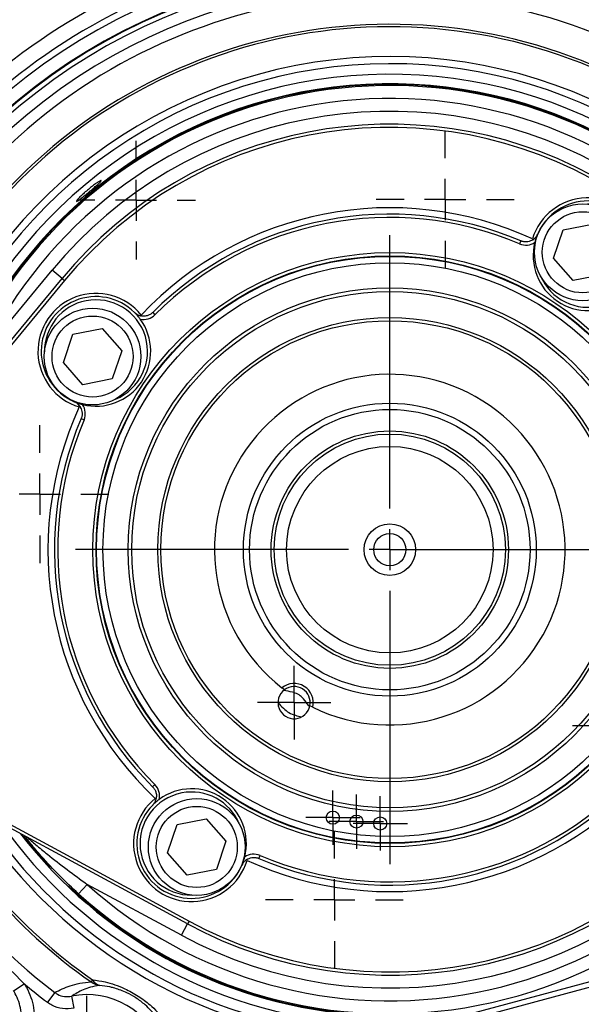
# Model space of a CAD drawing. Header units: inches. Extents: x 0.4 to 16.6, y 0.2 to 10.8.
# Tile 13 of 16: x 11.9 to 13.7, y 5.4 to 8.5. Entities that reach past the tile are written whole.
import ezdxf

# ---------------------------------------------------------------- set-up
doc = ezdxf.new("R2010")
doc.units = ezdxf.units.IN
doc.header["$MEASUREMENT"] = 0
doc.layers.add('SLD-0', color=7, linetype='Continuous', lineweight=25)
doc.styles.add('SLDTEXTSTYLE0', font='TXT', dxfattribs={"width": 0.75})
doc.dimstyles.new('SLDDIMSTYLE0', dxfattribs={"dimtxt": 0.145833, "dimasz": 0.13, "dimexe": 0, "dimexo": 0.0625, "dimgap": 0.036458, "dimtad": 0, "dimtih": 1, "dimtoh": 1, "dimdec": 1, "dimlfac": 1.55, "dimrnd": 1e-09, "dimzin": 12, "dimdsep": 46, "dimtxsty": 'SLDTEXTSTYLE0', "dimsah": 1, "dimcen": 0.09, "dimadec": 0, "dimazin": 3, "dimtfac": 1, "dimtdec": 1, "dimtofl": 0, "dimtmove": 0, "dimatfit": 3, "dimfxl": 0, "dimfrac": 2, "dimtolj": 1, "dimtzin": 12, "dimarcsym": 0})

# ---------------------------------------------------------------- blocks, each defined once
blk = doc.blocks.new('_D_3')
at = {"layer": 'SLD-0'}
for p, q in [((13.1084, 6.8077), (15.8332, 6.8077)), ((15.7082, 6.8077), (15.7082, 6.2328)), ((15.5466, 5.9715), (15.5022, 5.9715)), ((15.5022, 5.9715), (15.5022, 5.7398)), ((15.8699, 5.9715), (15.9142, 5.9715)), ((15.9142, 5.9715), (15.9142, 5.7398)), ((15.5022, 5.7398), (15.5466, 5.7398)), ((15.9142, 5.7398), (15.8699, 5.7398)), ((15.7082, 3.9221), (15.7082, 5.7102)), ((15.3092, 3.9221), (15.8332, 3.9221))]:
    blk.add_line(p, q, dxfattribs=at)
for points in [[(15.7082, 6.8077), (15.6882, 6.6777), (15.7282, 6.6777)], [(15.7082, 3.9221), (15.7282, 4.0521), (15.6882, 4.0521)]]:
    blk.add_solid(points, dxfattribs=at)
at = {"layer": 'SLD-0', "char_height": 0.14583, "attachment_point": 1, "style": 'SLDTEXTSTYLE0'}
for s, insert in [('4.5', (15.5736, 6.189)), ('114', (15.5466, 5.9278))]:
    blk.add_mtext(s, dxfattribs=dict(at, insert=insert))
blk = doc.blocks.new('SW_CENTERMARKSYMBOL_0')
at = {"layer": 'SLD-0', "color": 0}
for p, q in [((0, 0.129), (0, 0.2158)), ((0, 0), (0, 0.0645)), ((-0.129, 0), (-0.2158, 0)), ((0, 0), (-0.0645, 0)), ((0, 0), (0, -0.0645)), ((0, 0), (0.0645, 0)), ((0.129, 0), (0.2158, 0)), ((0, -0.129), (0, -0.2158))]:
    blk.add_line(p, q, dxfattribs=at)
blk = doc.blocks.new('SW_CENTERMARKSYMBOL_1')
at = {"layer": 'SLD-0', "color": 0}
for p, q in [((0, 0.129), (0, 0.9835)), ((0, 0), (0, 0.0645)), ((-0.129, 0), (-0.9835, 0)), ((0, 0), (-0.0645, 0)), ((0, 0), (0, -0.0645)), ((0, 0), (0.0645, 0)), ((0.129, 0), (0.9835, 0)), ((0, -0.129), (0, -0.9835))]:
    blk.add_line(p, q, dxfattribs=at)
blk = doc.blocks.new('SW_CENTERMARKSYMBOL_2')
at = {"layer": 'SLD-0', "color": 0}
for p, q in [((0, 0.0645), (0, 0.1149)), ((0, 0), (0, 0.0645)), ((-0.0645, 0), (-0.1149, 0)), ((0, 0), (-0.0645, 0)), ((0, 0), (0, -0.0645)), ((0, 0), (0.0645, 0)), ((0.0645, 0), (0.1149, 0)), ((0, -0.0645), (0, -0.1149))]:
    blk.add_line(p, q, dxfattribs=at)
blk = doc.blocks.new('SW_CENTERMARKSYMBOL_4')
at = {"layer": 'SLD-0', "color": 0}
for p, q in [((0, 0.129), (0, 0.2158)), ((0, 0), (0, 0.0645)), ((-0.129, 0), (-0.2158, 0)), ((0, 0), (-0.0645, 0)), ((0, 0), (0, -0.0645)), ((0, 0), (0.0645, 0)), ((0.129, 0), (0.2158, 0)), ((0, -0.129), (0, -0.2158))]:
    blk.add_line(p, q, dxfattribs=at)
blk = doc.blocks.new('SW_CENTERMARKSYMBOL_5')
at = {"layer": 'SLD-0', "color": 0}
for p, q in [((0, 0.129), (0, 0.2158)), ((0, 0), (0, 0.0645)), ((-0.129, 0), (-0.2158, 0)), ((0, 0), (-0.0645, 0)), ((0, 0), (0, -0.0645)), ((0, 0), (0.0645, 0)), ((0.129, 0), (0.2158, 0)), ((0, -0.129), (0, -0.2158))]:
    blk.add_line(p, q, dxfattribs=at)
blk = doc.blocks.new('SW_CENTERMARKSYMBOL_7')
at = {"layer": 'SLD-0', "color": 0}
for p, q in [((0, 0.129), (0, 0.246)), ((0, 0), (0, 0.0645)), ((-0.129, 0), (-0.246, 0)), ((0, 0), (-0.0645, 0)), ((0, 0), (0, -0.0645)), ((0, 0), (0.0645, 0)), ((0.129, 0), (0.246, 0)), ((0, -0.129), (0, -0.246))]:
    blk.add_line(p, q, dxfattribs=at)
blk = doc.blocks.new('SW_CENTERMARKSYMBOL_12')
at = {"layer": 'SLD-0', "color": 0}
for p, q in [((0, 0.0645), (0, 0.085)), ((0, 0), (0, 0.0645)), ((-0.0645, 0), (-0.085, 0)), ((0, 0), (-0.0645, 0)), ((0, 0), (0, -0.0645)), ((0, 0), (0.0645, 0)), ((0.0645, 0), (0.085, 0)), ((0, -0.0645), (0, -0.085))]:
    blk.add_line(p, q, dxfattribs=at)
blk = doc.blocks.new('SW_CENTERMARKSYMBOL_13')
at = {"layer": 'SLD-0', "color": 0}
for p, q in [((0, 0.0645), (0, 0.085)), ((0, 0), (0, 0.0645)), ((-0.0645, 0), (-0.085, 0)), ((0, 0), (-0.0645, 0)), ((0, 0), (0, -0.0645)), ((0, 0), (0.0645, 0)), ((0.0645, 0), (0.085, 0)), ((0, -0.0645), (0, -0.085))]:
    blk.add_line(p, q, dxfattribs=at)
blk = doc.blocks.new('SW_CENTERMARKSYMBOL_14')
at = {"layer": 'SLD-0', "color": 0}
for p, q in [((0, 0.0645), (0, 0.085)), ((0, 0), (0, 0.0645)), ((-0.0645, 0), (-0.085, 0)), ((0, 0), (-0.0645, 0)), ((0, 0), (0, -0.0645)), ((0, 0), (0.0645, 0)), ((0.0645, 0), (0.085, 0)), ((0, -0.0645), (0, -0.085))]:
    blk.add_line(p, q, dxfattribs=at)
blk = doc.blocks.new('SW_CENTERMARKSYMBOL_15')
at = {"layer": 'SLD-0', "color": 0}
for p, q in [((0, 0.0645), (0, 0.085)), ((0, 0), (0, 0.0645)), ((-0.0645, 0), (-0.085, 0)), ((0, 0), (-0.0645, 0)), ((0, 0), (0, -0.0645)), ((0, 0), (0.0645, 0)), ((0.0645, 0), (0.085, 0)), ((0, -0.0645), (0, -0.085))]:
    blk.add_line(p, q, dxfattribs=at)
blk = doc.blocks.new('SW_CENTERMARKSYMBOL_19')
at = {"layer": 'SLD-0', "color": 0}
for p, q in [((0, 0.129), (0, 0.1855)), ((0, 0), (0, 0.0645)), ((-0.129, 0), (-0.1855, 0)), ((0, 0), (-0.0645, 0)), ((0, 0), (0, -0.0645)), ((0, 0), (0.0645, 0)), ((0.129, 0), (0.1855, 0)), ((0, -0.129), (0, -0.1855))]:
    blk.add_line(p, q, dxfattribs=at)

msp = doc.modelspace()

# ---------------------------------------------------------------- linework, layer by layer
at = {"color": 7, "linetype": 'Continuous', "lineweight": 25}
for p, q in [((13.6009, 7.8077), (13.6922, 7.8259)), ((13.571, 7.7195), (13.6009, 7.8077)), ((13.4682, 7.7736), (13.4643, 7.7643)), ((13.5047, 7.7795), (13.5059, 7.7769)), ((13.6324, 7.6495), (13.571, 7.7195)), ((11.7886, 7.4237), (12.0022, 7.6818)), ((12.0332, 7.6561), (12.0022, 7.6818)), ((11.4633, 6.9673), (12.0332, 7.6561)), ((12.041, 7.6496), (11.471, 6.9609)), ((12.0332, 7.6561), (12.041, 7.6496)), ((13.7237, 7.6677), (13.6324, 7.6495)), ((12.3166, 7.5497), (12.3237, 7.5426)), ((12.2804, 7.5386), (12.2805, 7.5415)), ((12.067, 7.4817), (12.1583, 7.4998)), ((12.1583, 7.4998), (12.2197, 7.4298)), ((12.0371, 7.3935), (12.067, 7.4817)), ((12.2197, 7.4298), (12.1898, 7.3417)), ((12.0985, 7.3235), (12.0371, 7.3935)), ((12.1898, 7.3417), (12.0985, 7.3235)), ((12.0867, 7.2541), (12.0893, 7.2553)), ((12.0926, 7.2176), (12.1018, 7.2136)), ((12.7287, 6.3695), (12.7208, 6.3756)), ((12.8174, 6.3151), (12.8085, 6.3196)), ((11.644, 6.0711), (12.4305, 5.646)), ((12.3164, 6.0659), (12.3235, 6.073)), ((12.4257, 5.6371), (11.6392, 6.0622)), ((12.3275, 6.0297), (12.3246, 6.0299)), ((12.3631, 5.8596), (12.393, 5.9478)), ((12.393, 5.9478), (12.4844, 5.9659)), ((12.4844, 5.9659), (12.5458, 5.8959)), ((12.5458, 5.8959), (12.5159, 5.8078)), ((12.4245, 5.7896), (12.3631, 5.8596)), ((12.6486, 5.8419), (12.6525, 5.8512)), ((12.612, 5.836), (12.6109, 5.8386)), ((12.5159, 5.8078), (12.4245, 5.7896)), ((12.0848, 5.731), (12.1118, 5.7609)), ((12.4065, 5.6017), (12.1118, 5.7609)), ((12.4065, 5.6017), (12.4257, 5.6371)), ((12.4305, 5.646), (12.4257, 5.6371)), ((11.8769, 5.488), (11.9147, 5.4501)), ((13.0096, 5.2761), (13.8665, 5.5057)), ((13.871, 5.4889), (13.0141, 5.2593)), ((12.1285, 5.4626), (12.124, 5.4562)), ((11.8808, 5.4283), (11.9147, 5.4501)), ((12.0102, 5.4227), (11.9871, 5.3922)), ((12.0626, 5.4112), (12.0701, 5.3732))]:
    msp.add_line(p, q, dxfattribs=at)
at = {"color": 8, "linetype": 'Continuous', "lineweight": 25, "flags": 128}
msp.add_lwpolyline([(11.9955, 5.8143), (11.9429, 5.8738), (11.9121, 5.9118)], dxfattribs=at)
at = {"color": 7, "linetype": 'Continuous', "lineweight": 25}
for centre, radius in [((13.6623, 7.7377), 0.1513), ((13.6623, 7.7377), 0.1268), ((13.0584, 6.8077), 0.9291), ((13.0584, 6.8077), 0.919), ((13.0584, 6.8077), 0.9174), ((13.0584, 6.8077), 0.8973), ((13.0584, 6.8077), 0.8186), ((13.0584, 6.8077), 0.8074), ((12.1284, 7.4117), 0.1513), ((12.1284, 7.4117), 0.1268), ((13.0584, 6.8077), 0.7258), ((13.0584, 6.8077), 0.7161), ((13.0584, 6.8077), 0.4581), ((13.0584, 6.8077), 0.4387), ((13.0584, 6.8077), 0.3712), ((13.0584, 6.8077), 0.3617), ((13.0584, 6.8077), 0.323), ((13.0584, 6.8077), 0.0806), ((13.0584, 6.8077), 0.0504), ((12.4545, 5.8778), 0.1513), ((12.4545, 5.8778), 0.1268), ((12.8802, 5.9696), 0.0205), ((12.954, 5.9573), 0.0205), ((13.0285, 5.9514), 0.0205)]:
    msp.add_circle(centre, radius, dxfattribs=at)
for centre, radius, start, end in [((13.0584, 6.8077), 1.9323, 72.0827, 137.9173), ((13.0584, 6.8077), 1.8853, 71.3154, 138.6846), ((13.0584, 6.8077), 1.8649, 71.918, 138.082), ((13.0584, 6.8077), 1.8241, 71.918, 138.082), ((13.0584, 6.8077), 1.8219, 71.9123, 138.0877), ((13.0584, 6.8077), 1.8074, 71.8366, 138.1634), ((13.0584, 6.8077), 1.7713, 71.8366, 138.1634), ((13.0584, 6.8077), 1.7369, 67.1172, 142.8828), ((13.0584, 6.8077), 1.6431, 64.6581, 145.3419), ((13.0584, 6.8077), 1.6353, 64.6581, 145.3419), ((13.0584, 6.8077), 1.4516, 47.8785, 154.1215), ((13.0584, 6.8077), 1.4113, 47.8785, 154.1215), ((13.0584, 6.8077), 1.371, 61.6076, 140.3924), ((13.0584, 6.8077), 1.3306, 61.6076, 140.3924), ((13.0584, 6.8077), 1.3206, 61.6076, 140.3924), ((13.6785, 7.727), 0.1815, 308.8003, 163.1997), ((13.6785, 7.727), 0.1714, 315.2756, 156.7244), ((13.0584, 6.8077), 1.0694, 65.3294, 136.6706), ((13.0584, 6.8077), 1.0492, 67.0066, 134.9934), ((13.0584, 6.8077), 1.0391, 67.0066, 134.9934), ((13.484, 7.8107), 0.0504, 247.0066, 304.1672), ((13.6785, 7.727), 0.1714, 165.8305, 306.1695), ((12.1391, 7.4278), 0.1815, 38.8003, 253.1997), ((12.1391, 7.4278), 0.1714, 45.2756, 246.7244), ((12.1391, 7.4278), 0.1714, 255.8305, 36.1695), ((12.2881, 7.5782), 0.0504, 257.8328, 314.9934), ((13.0584, 6.8077), 1.7369, 157.1172, 232.8828), ((13.0584, 6.8077), 0.5484, 243.929, 232.0039), ((13.0584, 6.8077), 1.0694, 155.3294, 226.6706), ((12.0554, 7.2333), 0.0504, 337.0066, 34.1672), ((13.0584, 6.8077), 1.0492, 157.0066, 224.9934), ((13.0584, 6.8077), 1.0391, 157.0066, 224.9934), ((12.759, 6.3292), 0.0601, 346.4985, 129.4344), ((12.759, 6.3292), 0.0504, 349.071, 126.8619), ((12.759, 6.3292), 0.0504, 126.8619, 349.071), ((13.0584, 6.8077), 1.4113, 227.8785, 334.1215), ((13.0584, 6.8077), 1.4516, 227.8785, 334.1215), ((12.2879, 6.0374), 0.0504, 347.8328, 44.9934), ((13.0584, 6.8077), 1.0694, 245.3294, 316.6706), ((13.0584, 6.8077), 1.0391, 247.0066, 314.9934), ((12.4383, 5.8884), 0.1714, 345.8305, 126.1695), ((13.0584, 6.8077), 1.0492, 247.0066, 314.9934), ((12.4383, 5.8884), 0.1815, 128.8003, 343.1997), ((12.4383, 5.8884), 0.1714, 135.2756, 336.7244), ((13.0584, 6.8077), 1.3306, 241.6076, 320.3924), ((13.0584, 6.8077), 1.3206, 241.6076, 320.3924), ((13.0584, 6.8077), 1.371, 241.6076, 320.3924), ((12.6328, 5.8048), 0.0504, 67.0066, 124.1672), ((12.1608, 5.5062), 0.0621, 233.6759, 261.0047), ((12.1601, 5.4796), 0.0359, 208.2442, 255.4231), ((13.0584, 6.8077), 1.7752, 229.8885, 232.8828), ((12.1108, 5.1665), 0.2494, 18.8578, 101.1422)]:
    msp.add_arc(centre, radius, start, end, dxfattribs=at)
at = {"color": 8, "linetype": 'Continuous', "lineweight": 25}
for centre, radius, start, end in [((13.0584, 6.8077), 1.5424, 31.2307, 170.7693), ((13.0584, 6.8077), 1.5199, 32.7078, 169.2922), ((13.0584, 6.8077), 1.487, 35.0999, 166.9001), ((13.0584, 6.8077), 1.4572, 37.5749, 164.4465), ((13.0584, 6.8077), 1.4549, 47.6446, 154.8582), ((13.6785, 7.727), 0.1613, 202.3429, 90.6571), ((12.1391, 7.4278), 0.1613, 101, 180.6571), ((12.1391, 7.4278), 0.1613, 292.3429, 101), ((13.0584, 6.8077), 1.6431, 205.0029, 235.3419), ((13.0584, 6.8077), 1.6353, 205.6603, 235.3419), ((12.4383, 5.8884), 0.1613, 101, 270.6571), ((12.4383, 5.8884), 0.1613, 22.3429, 101), ((13.0584, 6.8077), 1.5424, 211.2307, 266.148), ((13.0584, 6.8077), 1.5199, 212.7078, 265.789), ((13.0584, 6.8077), 1.487, 215.0999, 265.4612), ((13.0584, 6.8077), 1.4572, 217.5727, 265.0508), ((13.0584, 6.8077), 1.4549, 226.3216, 265.0101)]:
    msp.add_arc(centre, radius, start, end, dxfattribs=at)
at = {"color": 7, "linetype": 'Continuous', "lineweight": 25}
for points, knots in [([(12.0858, 7.9012), (12.0835, 7.8997), (12.079, 7.8967), (12.0774, 7.897), (12.0798, 7.9008), (12.0864, 7.9082), (12.0964, 7.918), (12.1088, 7.9291), (12.1221, 7.9401), (12.1348, 7.9499), (12.1456, 7.9574), (12.1531, 7.9619), (12.1564, 7.9629), (12.1552, 7.9603), (12.1495, 7.9544), (12.1401, 7.9458), (12.1281, 7.9353), (12.1148, 7.9241), (12.102, 7.9136), (12.092, 7.9058), (12.0875, 7.9025), (12.0858, 7.9012)], [0, 0, 0, 0, 0.0537387, 0.1074734, 0.1613117, 0.215262, 0.2691722, 0.3228556, 0.3762655, 0.4295692, 0.4830197, 0.5367489, 0.5906785, 0.6446182, 0.6984329, 0.7521117, 0.8057122, 0.8592852, 0.9128527, 0.9664218, 1, 1, 1, 1]), ([(13.5059, 7.7769), (13.508, 7.7784), (13.5124, 7.7816), (13.5177, 7.7879), (13.5201, 7.7928), (13.521, 7.7947)], [0, 0, 0, 0, 0.356357, 0.74604, 1, 1, 1, 1]), ([(13.521, 7.7947), (13.521, 7.7947), (13.5187, 7.7893), (13.5156, 7.7812), (13.5131, 7.7719), (13.5123, 7.769)], [0, 0, 0, 0, 0.006221, 0.693742, 1, 1, 1, 1]), ([(13.5059, 7.7769), (13.5011, 7.7744), (13.4935, 7.7705), (13.4805, 7.7701), (13.4728, 7.7717), (13.469, 7.7733), (13.4682, 7.7736)], [0, 0, 0, 0, 0.464807, 0.722868, 0.945934, 1, 1, 1, 1]), ([(12.2597, 7.5496), (12.2623, 7.5474), (12.2675, 7.543), (12.2748, 7.5399), (12.279, 7.539), (12.2804, 7.5386)], [0, 0, 0, 0, 0.401313, 0.799783, 1, 1, 1, 1]), ([(12.2775, 7.529), (12.2757, 7.5313), (12.2698, 7.5391), (12.2639, 7.5454), (12.2597, 7.5495), (12.2597, 7.5496)], [0, 0, 0, 0, 0.306258, 0.993779, 1, 1, 1, 1]), ([(12.3166, 7.5497), (12.3139, 7.5474), (12.3084, 7.5428), (12.2978, 7.5386), (12.2882, 7.5375), (12.2824, 7.5383), (12.2804, 7.5386)], [0, 0, 0, 0, 0.240771, 0.480327, 0.823632, 1, 1, 1, 1]), ([(12.0893, 7.2553), (12.0877, 7.2574), (12.0846, 7.2617), (12.0782, 7.267), (12.0733, 7.2694), (12.0714, 7.2704)], [0, 0, 0, 0, 0.356357, 0.74604, 1, 1, 1, 1]), ([(12.0714, 7.2704), (12.0714, 7.2703), (12.0769, 7.268), (12.0849, 7.2649), (12.0943, 7.2624), (12.0971, 7.2616)], [0, 0, 0, 0, 0.006221, 0.693742, 1, 1, 1, 1]), ([(12.0893, 7.2553), (12.0918, 7.2504), (12.0956, 7.2428), (12.096, 7.2298), (12.0944, 7.2221), (12.0929, 7.2183), (12.0926, 7.2176)], [0, 0, 0, 0, 0.464807, 0.722868, 0.945934, 1, 1, 1, 1]), ([(12.8076, 6.3159), (12.805, 6.3191), (12.7974, 6.3282), (12.7876, 6.3443), (12.771, 6.3565), (12.7499, 6.3634), (12.7352, 6.3657), (12.7258, 6.3671)], [0, 0, 0, 0, 0.131007, 0.37394, 0.540233, 0.706374, 1, 1, 1, 1]), ([(12.7086, 6.3297), (12.714, 6.3235), (12.724, 6.3122), (12.7424, 6.2968), (12.7629, 6.2896), (12.7755, 6.2858), (12.7815, 6.2841)], [0, 0, 0, 0, 0.28787, 0.533239, 0.778736, 1, 1, 1, 1]), ([(12.3164, 6.0659), (12.3187, 6.0632), (12.3234, 6.0578), (12.3276, 6.0471), (12.3287, 6.0376), (12.3278, 6.0317), (12.3275, 6.0297)], [0, 0, 0, 0, 0.240771, 0.480327, 0.823632, 1, 1, 1, 1]), ([(12.3166, 6.009), (12.3188, 6.0116), (12.3232, 6.0168), (12.3262, 6.0242), (12.3272, 6.0283), (12.3275, 6.0297)], [0, 0, 0, 0, 0.401313, 0.799783, 1, 1, 1, 1]), ([(12.3372, 6.0268), (12.3348, 6.025), (12.3271, 6.0191), (12.3208, 6.0133), (12.3166, 6.0091), (12.3166, 6.009)], [0, 0, 0, 0, 0.306258, 0.993779, 1, 1, 1, 1]), ([(12.0848, 5.731), (12.0646, 5.7499), (12.0238, 5.788), (11.9739, 5.842), (11.9406, 5.8813), (11.9233, 5.9028), (11.9177, 5.91), (11.9153, 5.913)], [0, 0, 0, 0, 0.317529, 0.639429, 0.845666, 0.935772, 1, 1, 1, 1]), ([(11.9228, 5.909), (11.9228, 5.9089), (11.9231, 5.9087), (11.9245, 5.9075), (11.9285, 5.904), (11.9374, 5.8963), (11.9577, 5.8792), (11.9948, 5.8487), (12.0483, 5.8068), (12.0906, 5.7763), (12.1118, 5.7609)], [0, 0, 0, 0, 0.012143, 0.030844, 0.039459, 0.106735, 0.183914, 0.374771, 0.686453, 1, 1, 1, 1]), ([(12.5958, 5.8207), (12.5958, 5.8208), (12.5981, 5.8262), (12.6012, 5.8342), (12.6037, 5.8436), (12.6045, 5.8465)], [0, 0, 0, 0, 0.006221, 0.693742, 1, 1, 1, 1]), ([(12.6109, 5.8386), (12.6088, 5.8371), (12.6044, 5.8339), (12.5991, 5.8276), (12.5967, 5.8226), (12.5958, 5.8207)], [0, 0, 0, 0, 0.356357, 0.74604, 1, 1, 1, 1]), ([(12.6109, 5.8386), (12.6157, 5.8411), (12.6233, 5.845), (12.6363, 5.8454), (12.644, 5.8437), (12.6478, 5.8422), (12.6486, 5.8419)], [0, 0, 0, 0, 0.464807, 0.722868, 0.945934, 1, 1, 1, 1]), ([(12.0102, 5.4227), (12.0256, 5.4303), (12.049, 5.4418), (12.0876, 5.4524), (12.1119, 5.4549), (12.124, 5.4562)], [0, 0, 0, 0, 0.486338, 0.743005, 1, 1, 1, 1]), ([(12.1285, 5.4626), (12.1413, 5.4607), (12.1726, 5.4561), (12.2228, 5.4392), (12.272, 5.4124), (12.3151, 5.3799), (12.3421, 5.3514), (12.3558, 5.3334), (12.3585, 5.3298)], [0, 0, 0, 0, 0.1623365, 0.3957874, 0.5541822, 0.7119256, 0.9428172, 1, 1, 1, 1]), ([(11.8906, 5.2715), (11.8959, 5.2854), (11.9077, 5.3162), (11.907, 5.3683), (11.8941, 5.4067), (11.8828, 5.4252), (11.8808, 5.4283)], [0, 0, 0, 0, 0.271237, 0.602164, 0.932744, 1, 1, 1, 1]), ([(11.9147, 5.4501), (11.9171, 5.4462), (11.9312, 5.4231), (11.9474, 5.3751), (11.9483, 5.31), (11.9336, 5.2715), (11.9269, 5.2542)], [0, 0, 0, 0, 0.067291, 0.398, 0.728909, 1, 1, 1, 1]), ([(12.0102, 5.4227), (12.0132, 5.4207), (12.0222, 5.4146), (12.0403, 5.4089), (12.0552, 5.4104), (12.0626, 5.4112)], [0, 0, 0, 0, 0.191451, 0.594457, 1, 1, 1, 1]), ([(12.1511, 5.4449), (12.1507, 5.4448), (12.13, 5.4422), (12.0981, 5.4325), (12.0742, 5.4181), (12.0626, 5.4112)], [0, 0, 0, 0, 0.009852, 0.521484, 1, 1, 1, 1]), ([(12.3318, 5.3405), (12.3297, 5.3434), (12.3196, 5.3574), (12.2993, 5.3799), (12.2664, 5.4054), (12.2439, 5.418), (12.22, 5.4291), (12.2014, 5.4355), (12.1748, 5.442), (12.1612, 5.4437), (12.1511, 5.4449)], [0, 0, 0, 0, 0.060426, 0.295827, 0.448101, 0.575654, 0.598782, 0.771911, 0.830481, 1, 1, 1, 1]), ([(12.0701, 5.3732), (12.0583, 5.3721), (12.0348, 5.3698), (12.0061, 5.3793), (11.9918, 5.389), (11.9871, 5.3922)], [0, 0, 0, 0, 0.403564, 0.807281, 1, 1, 1, 1])]:
    msp.add_open_spline(points, degree=3, knots=knots, dxfattribs=at)

# ---------------------------------------------------------------- block references
at = {"layer": 'SLD-0'}
for name, p in [('SW_CENTERMARKSYMBOL_4', (13.2319, 7.9029)), ('SW_CENTERMARKSYMBOL_19', (12.2645, 7.9004)), ('SW_CENTERMARKSYMBOL_1', (13.0584, 6.8077)), ('SW_CENTERMARKSYMBOL_0', (11.9632, 6.9812)), ('SW_CENTERMARKSYMBOL_2', (12.759, 6.3292)), ('SW_CENTERMARKSYMBOL_15', (13.7148, 6.257)), ('SW_CENTERMARKSYMBOL_12', (12.8802, 5.9696)), ('SW_CENTERMARKSYMBOL_13', (12.954, 5.9573)), ('SW_CENTERMARKSYMBOL_14', (13.0285, 5.9514)), ('SW_CENTERMARKSYMBOL_5', (12.8849, 5.7125)), ('SW_CENTERMARKSYMBOL_7', (12.1109, 5.1666))]:
    msp.add_blockref(name, p, dxfattribs=at)

# ---------------------------------------------------------------- dimensions: what is measured, and where the dimension line sits
dim = msp.add_linear_dim(base=(15.7082, 6.8077), p1=(15.2592, 3.9221), p2=(13.0584, 6.8077), angle=90, dimstyle='SLDDIMSTYLE0', dxfattribs=at)
dim.commit()
dim.dimension.update_dxf_attribs({"geometry": '_D_3', "text_midpoint": (15.7082, 5.9715), "dimtype": 160})

doc.saveas('drawing.dxf')
